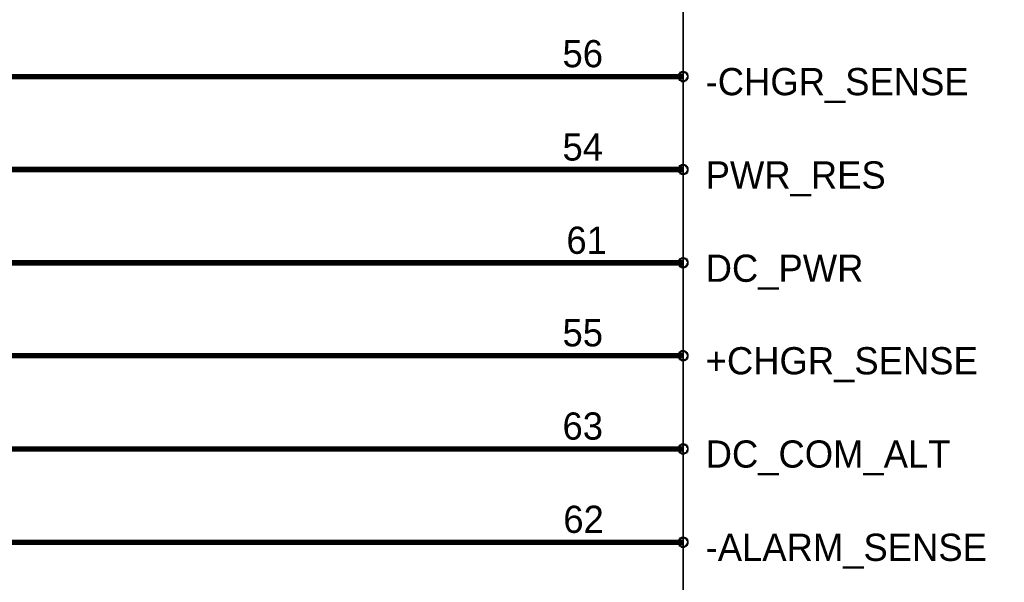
# Model space of a CAD drawing. Extents: x 0 to 22, y 0 to 17.
# Tile 48 of 58: x 17.2 to 19.3, y 8.5 to 9.7. Entities that reach past the tile are written whole.
import ezdxf

# ---------------------------------------------------------------- set-up
doc = ezdxf.new("R2010")
doc.units = 0
doc.layers.add('SHEET', color=255, linetype='CONTINUOUS')

msp = doc.modelspace()

# ---------------------------------------------------------------- linework, layer by layer
at = {"layer": 'SHEET'}
for points, const_width in [([(18.5996, 9.5993), (17.0997, 9.5993), (17.0997, 12.2997), (15.0999, 12.2997)], 0.0118), ([(15.2, 12.1995), (15.4997, 11.8998), (15.9003, 11.8998), (15.9003, 9.1995), (18.5996, 9.1995)], 0.0118), ([(18.5996, 8.5993), (13.9004, 8.5993), (13.9004, 11.1694)], 0.0118), ([(14.3003, 11.1694), (14.3003, 8.7997), (18.5996, 8.7997)], 0.0118), ([(14.4997, 11.1694), (14.4997, 9), (18.5996, 9)], 0.0118), ([(18.5996, 9.3998), (16.4003, 9.3998), (16.4003, 9.5993)], 0.0118), ([(18.5896, 9.5993), (18.5896, 9.6002), (18.5896, 9.6002), (18.5896, 9.601), (18.5896, 9.6018), (18.5896, 9.6018), (18.5904, 9.6027), (18.5904, 9.6027), (18.5904, 9.6035), (18.5904, 9.6035), (18.5912, 9.6043), (18.5912, 9.6043), (18.5912, 9.6052), (18.5921, 9.6052), (18.5921, 9.606), (18.5921, 9.606), (18.5929, 9.6068), (18.5929, 9.6068), (18.5937, 9.6068), (18.5937, 9.6077), (18.5946, 9.6077), (18.5946, 9.6077), (18.5954, 9.6085), (18.5954, 9.6085), (18.5963, 9.6085), (18.5963, 9.6085), (18.5971, 9.6085), (18.5971, 9.6093), (18.5979, 9.6093), (18.5979, 9.6093), (18.5988, 9.6093), (18.5988, 9.6093), (18.5996, 9.6093)], 0.0039), ([(18.5896, 9.5993), (18.5896, 9.6002), (18.5896, 9.6002), (18.5896, 9.601), (18.5896, 9.6018), (18.5896, 9.6018), (18.5904, 9.6027), (18.5904, 9.6027), (18.5904, 9.6035), (18.5904, 9.6035), (18.5912, 9.6043), (18.5912, 9.6043), (18.5912, 9.6052), (18.5921, 9.6052), (18.5921, 9.606), (18.5921, 9.606), (18.5929, 9.6068), (18.5929, 9.6068), (18.5937, 9.6068), (18.5937, 9.6077), (18.5946, 9.6077), (18.5946, 9.6077), (18.5954, 9.6085), (18.5954, 9.6085), (18.5963, 9.6085), (18.5963, 9.6085), (18.5971, 9.6085), (18.5971, 9.6093), (18.5979, 9.6093), (18.5979, 9.6093), (18.5988, 9.6093), (18.5988, 9.6093), (18.5996, 9.6093)], 0.0039), ([(18.5996, 9.5893), (18.5988, 9.5893), (18.5988, 9.5893), (18.5979, 9.5893), (18.5979, 9.5893), (18.5971, 9.5893), (18.5971, 9.5902), (18.5963, 9.5902), (18.5963, 9.5902), (18.5954, 9.5902), (18.5954, 9.591), (18.5946, 9.591), (18.5946, 9.591), (18.5937, 9.5918), (18.5937, 9.5918), (18.5929, 9.5918), (18.5929, 9.5927), (18.5921, 9.5927), (18.5921, 9.5935), (18.5921, 9.5935), (18.5912, 9.5943), (18.5912, 9.5943), (18.5912, 9.5952), (18.5904, 9.5952), (18.5904, 9.596), (18.5904, 9.596), (18.5904, 9.5968), (18.5896, 9.5968), (18.5896, 9.5977), (18.5896, 9.5977), (18.5896, 9.5985), (18.5896, 9.5985), (18.5896, 9.5993)], 0.0039), ([(18.5896, 9.5993), (18.5896, 9.5993)], 0.0039), ([(18.5996, 9.5893), (18.5988, 9.5893), (18.5988, 9.5893), (18.5979, 9.5893), (18.5979, 9.5893), (18.5971, 9.5893), (18.5971, 9.5902), (18.5963, 9.5902), (18.5963, 9.5902), (18.5954, 9.5902), (18.5954, 9.591), (18.5946, 9.591), (18.5946, 9.591), (18.5937, 9.5918), (18.5937, 9.5918), (18.5929, 9.5918), (18.5929, 9.5927), (18.5921, 9.5927), (18.5921, 9.5935), (18.5921, 9.5935), (18.5912, 9.5943), (18.5912, 9.5943), (18.5912, 9.5952), (18.5904, 9.5952), (18.5904, 9.596), (18.5904, 9.596), (18.5904, 9.5968), (18.5896, 9.5968), (18.5896, 9.5977), (18.5896, 9.5977), (18.5896, 9.5985), (18.5896, 9.5985), (18.5896, 9.5993)], 0.0039), ([(18.5896, 9.5993), (18.5896, 9.5993)], 0.0039), ([(18.5996, 9.6093), (18.5996, 9.6093)], 0.0039), ([(18.5996, 9.6093), (18.6004, 9.6093), (18.6004, 9.6093), (18.6013, 9.6093), (18.6021, 9.6093), (18.6021, 9.6093), (18.6029, 9.6085), (18.6029, 9.6085), (18.6038, 9.6085), (18.6038, 9.6085), (18.6046, 9.6085), (18.6046, 9.6077), (18.6054, 9.6077), (18.6054, 9.6077), (18.6063, 9.6068), (18.6063, 9.6068), (18.6071, 9.6068), (18.6071, 9.606), (18.6071, 9.606), (18.6079, 9.6052), (18.6079, 9.6052), (18.6079, 9.6043), (18.6088, 9.6043), (18.6088, 9.6035), (18.6088, 9.6035), (18.6088, 9.6027), (18.6088, 9.6027), (18.6096, 9.6018), (18.6096, 9.6018), (18.6096, 9.601), (18.6096, 9.6002), (18.6096, 9.6002), (18.6096, 9.5993)], 0.0039), ([(18.5996, 9.6093), (18.5996, 9.6093)], 0.0039), ([(18.5996, 9.6093), (18.6004, 9.6093), (18.6004, 9.6093), (18.6013, 9.6093), (18.6021, 9.6093), (18.6021, 9.6093), (18.6029, 9.6085), (18.6029, 9.6085), (18.6038, 9.6085), (18.6038, 9.6085), (18.6046, 9.6085), (18.6046, 9.6077), (18.6054, 9.6077), (18.6054, 9.6077), (18.6063, 9.6068), (18.6063, 9.6068), (18.6071, 9.6068), (18.6071, 9.606), (18.6071, 9.606), (18.6079, 9.6052), (18.6079, 9.6052), (18.6079, 9.6043), (18.6088, 9.6043), (18.6088, 9.6035), (18.6088, 9.6035), (18.6088, 9.6027), (18.6088, 9.6027), (18.6096, 9.6018), (18.6096, 9.6018), (18.6096, 9.601), (18.6096, 9.6002), (18.6096, 9.6002), (18.6096, 9.5993)], 0.0039), ([(18.6096, 9.5993), (18.6096, 9.5985), (18.6096, 9.5985), (18.6096, 9.5977), (18.6096, 9.5977), (18.6096, 9.5968), (18.6088, 9.5968), (18.6088, 9.596), (18.6088, 9.596), (18.6088, 9.5952), (18.6088, 9.5952), (18.6079, 9.5943), (18.6079, 9.5943), (18.6079, 9.5935), (18.6071, 9.5935), (18.6071, 9.5927), (18.6071, 9.5927), (18.6063, 9.5918), (18.6063, 9.5918), (18.6054, 9.5918), (18.6054, 9.591), (18.6046, 9.591), (18.6046, 9.591), (18.6038, 9.5902), (18.6038, 9.5902), (18.6029, 9.5902), (18.6029, 9.5902), (18.6021, 9.5893), (18.6021, 9.5893), (18.6013, 9.5893), (18.6004, 9.5893), (18.6004, 9.5893), (18.5996, 9.5893)], 0.0039), ([(18.6096, 9.5993), (18.6096, 9.5985), (18.6096, 9.5985), (18.6096, 9.5977), (18.6096, 9.5977), (18.6096, 9.5968), (18.6088, 9.5968), (18.6088, 9.596), (18.6088, 9.596), (18.6088, 9.5952), (18.6088, 9.5952), (18.6079, 9.5943), (18.6079, 9.5943), (18.6079, 9.5935), (18.6071, 9.5935), (18.6071, 9.5927), (18.6071, 9.5927), (18.6063, 9.5918), (18.6063, 9.5918), (18.6054, 9.5918), (18.6054, 9.591), (18.6046, 9.591), (18.6046, 9.591), (18.6038, 9.5902), (18.6038, 9.5902), (18.6029, 9.5902), (18.6029, 9.5902), (18.6021, 9.5893), (18.6021, 9.5893), (18.6013, 9.5893), (18.6004, 9.5893), (18.6004, 9.5893), (18.5996, 9.5893)], 0.0039), ([(18.6096, 9.5993), (18.6096, 9.5993), (18.6096, 9.5993), (18.6096, 9.5993), (18.6096, 9.5993), (18.6096, 9.5993), (18.6096, 9.5993), (18.6096, 9.5993), (18.6096, 9.5993), (18.6096, 9.5993), (18.6096, 9.5993), (18.6096, 9.5993), (18.6096, 9.5993), (18.6096, 9.5993), (18.6096, 9.5993), (18.6096, 9.5993), (18.6096, 9.5993), (18.6096, 9.5993), (18.6096, 9.5993), (18.6096, 9.5993), (18.6096, 9.5993), (18.6096, 9.5993), (18.6096, 9.5993), (18.6096, 9.5993), (18.6096, 9.5993), (18.6096, 9.5993), (18.6096, 9.5993), (18.6096, 9.5993), (18.6096, 9.5993), (18.6096, 9.5993), (18.6096, 9.5993), (18.6096, 9.5993), (18.6096, 9.5993)], 0.0039), ([(18.6096, 9.5993), (18.6096, 9.5993)], 0.0039), ([(18.6096, 9.5993), (18.6096, 9.5993), (18.6096, 9.5993), (18.6096, 9.5993), (18.6096, 9.5993), (18.6096, 9.5993), (18.6096, 9.5993), (18.6096, 9.5993), (18.6096, 9.5993), (18.6096, 9.5993), (18.6096, 9.5993), (18.6096, 9.5993), (18.6096, 9.5993), (18.6096, 9.5993), (18.6096, 9.5993), (18.6096, 9.5993), (18.6096, 9.5993), (18.6096, 9.5993), (18.6096, 9.5993), (18.6096, 9.5993), (18.6096, 9.5993), (18.6096, 9.5993), (18.6096, 9.5993), (18.6096, 9.5993), (18.6096, 9.5993), (18.6096, 9.5993), (18.6096, 9.5993), (18.6096, 9.5993), (18.6096, 9.5993), (18.6096, 9.5993), (18.6096, 9.5993), (18.6096, 9.5993), (18.6096, 9.5993)], 0.0039), ([(18.6096, 9.5993), (18.6096, 9.5993)], 0.0039), ([(18.5896, 9.3998), (18.5896, 9.4007), (18.5896, 9.4007), (18.5896, 9.4015), (18.5896, 9.4015), (18.5896, 9.4023), (18.5904, 9.4023), (18.5904, 9.4032), (18.5904, 9.4032), (18.5904, 9.404), (18.5912, 9.404), (18.5912, 9.4048), (18.5912, 9.4048), (18.5921, 9.4057), (18.5921, 9.4057), (18.5921, 9.4065), (18.5929, 9.4065), (18.5929, 9.4073), (18.5937, 9.4073), (18.5937, 9.4073), (18.5946, 9.4082), (18.5946, 9.4082), (18.5954, 9.4082), (18.5954, 9.409), (18.5963, 9.409), (18.5963, 9.409), (18.5971, 9.409), (18.5971, 9.4098), (18.5979, 9.4098), (18.5979, 9.4098), (18.5988, 9.4098), (18.5988, 9.4098), (18.5996, 9.4098)], 0.0039), ([(18.5896, 9.3998), (18.5896, 9.4007), (18.5896, 9.4007), (18.5896, 9.4015), (18.5896, 9.4015), (18.5896, 9.4023), (18.5904, 9.4023), (18.5904, 9.4032), (18.5904, 9.4032), (18.5904, 9.404), (18.5912, 9.404), (18.5912, 9.4048), (18.5912, 9.4048), (18.5921, 9.4057), (18.5921, 9.4057), (18.5921, 9.4065), (18.5929, 9.4065), (18.5929, 9.4073), (18.5937, 9.4073), (18.5937, 9.4073), (18.5946, 9.4082), (18.5946, 9.4082), (18.5954, 9.4082), (18.5954, 9.409), (18.5963, 9.409), (18.5963, 9.409), (18.5971, 9.409), (18.5971, 9.4098), (18.5979, 9.4098), (18.5979, 9.4098), (18.5988, 9.4098), (18.5988, 9.4098), (18.5996, 9.4098)], 0.0039), ([(18.5996, 9.4098), (18.5996, 9.4098)], 0.0039), ([(18.5996, 9.4098), (18.6004, 9.4098), (18.6004, 9.4098), (18.6013, 9.4098), (18.6021, 9.4098), (18.6021, 9.4098), (18.6029, 9.409), (18.6029, 9.409), (18.6038, 9.409), (18.6038, 9.409), (18.6046, 9.4082), (18.6046, 9.4082), (18.6054, 9.4082), (18.6054, 9.4073), (18.6063, 9.4073), (18.6063, 9.4073), (18.6071, 9.4065), (18.6071, 9.4065), (18.6071, 9.4057), (18.6079, 9.4057), (18.6079, 9.4048), (18.6079, 9.4048), (18.6088, 9.404), (18.6088, 9.404), (18.6088, 9.4032), (18.6088, 9.4032), (18.6088, 9.4023), (18.6096, 9.4023), (18.6096, 9.4015), (18.6096, 9.4015), (18.6096, 9.4007), (18.6096, 9.4007), (18.6096, 9.3998)], 0.0039), ([(18.5996, 9.4098), (18.5996, 9.4098)], 0.0039), ([(18.5996, 9.4098), (18.6004, 9.4098), (18.6004, 9.4098), (18.6013, 9.4098), (18.6021, 9.4098), (18.6021, 9.4098), (18.6029, 9.409), (18.6029, 9.409), (18.6038, 9.409), (18.6038, 9.409), (18.6046, 9.4082), (18.6046, 9.4082), (18.6054, 9.4082), (18.6054, 9.4073), (18.6063, 9.4073), (18.6063, 9.4073), (18.6071, 9.4065), (18.6071, 9.4065), (18.6071, 9.4057), (18.6079, 9.4057), (18.6079, 9.4048), (18.6079, 9.4048), (18.6088, 9.404), (18.6088, 9.404), (18.6088, 9.4032), (18.6088, 9.4032), (18.6088, 9.4023), (18.6096, 9.4023), (18.6096, 9.4015), (18.6096, 9.4015), (18.6096, 9.4007), (18.6096, 9.4007), (18.6096, 9.3998)], 0.0039), ([(18.5996, 9.3898), (18.5988, 9.3898), (18.5988, 9.3898), (18.5979, 9.3898), (18.5979, 9.3898), (18.5971, 9.3898), (18.5971, 9.3907), (18.5963, 9.3907), (18.5963, 9.3907), (18.5954, 9.3907), (18.5954, 9.3907), (18.5946, 9.3915), (18.5946, 9.3915), (18.5937, 9.3915), (18.5937, 9.3923), (18.5929, 9.3923), (18.5929, 9.3923), (18.5921, 9.3932), (18.5921, 9.3932), (18.5921, 9.394), (18.5912, 9.394), (18.5912, 9.3948), (18.5912, 9.3948), (18.5904, 9.3957), (18.5904, 9.3957), (18.5904, 9.3965), (18.5904, 9.3965), (18.5896, 9.3973), (18.5896, 9.3973), (18.5896, 9.3982), (18.5896, 9.399), (18.5896, 9.399), (18.5896, 9.3998)], 0.0039), ([(18.5896, 9.3998), (18.5896, 9.3998)], 0.0039), ([(18.5996, 9.3898), (18.5988, 9.3898), (18.5988, 9.3898), (18.5979, 9.3898), (18.5979, 9.3898), (18.5971, 9.3898), (18.5971, 9.3907), (18.5963, 9.3907), (18.5963, 9.3907), (18.5954, 9.3907), (18.5954, 9.3907), (18.5946, 9.3915), (18.5946, 9.3915), (18.5937, 9.3915), (18.5937, 9.3923), (18.5929, 9.3923), (18.5929, 9.3923), (18.5921, 9.3932), (18.5921, 9.3932), (18.5921, 9.394), (18.5912, 9.394), (18.5912, 9.3948), (18.5912, 9.3948), (18.5904, 9.3957), (18.5904, 9.3957), (18.5904, 9.3965), (18.5904, 9.3965), (18.5896, 9.3973), (18.5896, 9.3973), (18.5896, 9.3982), (18.5896, 9.399), (18.5896, 9.399), (18.5896, 9.3998)], 0.0039), ([(18.5896, 9.3998), (18.5896, 9.3998)], 0.0039), ([(18.6096, 9.3998), (18.6096, 9.399), (18.6096, 9.399), (18.6096, 9.3982), (18.6096, 9.3973), (18.6096, 9.3973), (18.6088, 9.3965), (18.6088, 9.3965), (18.6088, 9.3957), (18.6088, 9.3957), (18.6088, 9.3948), (18.6079, 9.3948), (18.6079, 9.394), (18.6079, 9.394), (18.6071, 9.3932), (18.6071, 9.3932), (18.6071, 9.3923), (18.6063, 9.3923), (18.6063, 9.3923), (18.6054, 9.3915), (18.6054, 9.3915), (18.6046, 9.3915), (18.6046, 9.3907), (18.6038, 9.3907), (18.6038, 9.3907), (18.6029, 9.3907), (18.6029, 9.3907), (18.6021, 9.3898), (18.6021, 9.3898), (18.6013, 9.3898), (18.6004, 9.3898), (18.6004, 9.3898), (18.5996, 9.3898)], 0.0039), ([(18.6096, 9.3998), (18.6096, 9.399), (18.6096, 9.399), (18.6096, 9.3982), (18.6096, 9.3973), (18.6096, 9.3973), (18.6088, 9.3965), (18.6088, 9.3965), (18.6088, 9.3957), (18.6088, 9.3957), (18.6088, 9.3948), (18.6079, 9.3948), (18.6079, 9.394), (18.6079, 9.394), (18.6071, 9.3932), (18.6071, 9.3932), (18.6071, 9.3923), (18.6063, 9.3923), (18.6063, 9.3923), (18.6054, 9.3915), (18.6054, 9.3915), (18.6046, 9.3915), (18.6046, 9.3907), (18.6038, 9.3907), (18.6038, 9.3907), (18.6029, 9.3907), (18.6029, 9.3907), (18.6021, 9.3898), (18.6021, 9.3898), (18.6013, 9.3898), (18.6004, 9.3898), (18.6004, 9.3898), (18.5996, 9.3898)], 0.0039), ([(18.6096, 9.3998), (18.6096, 9.3998), (18.6096, 9.3998), (18.6096, 9.3998), (18.6096, 9.3998), (18.6096, 9.3998), (18.6096, 9.3998), (18.6096, 9.3998), (18.6096, 9.3998), (18.6096, 9.3998), (18.6096, 9.3998), (18.6096, 9.3998), (18.6096, 9.3998), (18.6096, 9.3998), (18.6096, 9.3998), (18.6096, 9.3998), (18.6096, 9.3998), (18.6096, 9.3998), (18.6096, 9.3998), (18.6096, 9.3998), (18.6096, 9.3998), (18.6096, 9.3998), (18.6096, 9.3998), (18.6096, 9.3998), (18.6096, 9.3998), (18.6096, 9.3998), (18.6096, 9.3998), (18.6096, 9.3998), (18.6096, 9.3998), (18.6096, 9.3998), (18.6096, 9.3998), (18.6096, 9.3998), (18.6096, 9.3998)], 0.0039), ([(18.6096, 9.3998), (18.6096, 9.3998)], 0.0039), ([(18.6096, 9.3998), (18.6096, 9.3998), (18.6096, 9.3998), (18.6096, 9.3998), (18.6096, 9.3998), (18.6096, 9.3998), (18.6096, 9.3998), (18.6096, 9.3998), (18.6096, 9.3998), (18.6096, 9.3998), (18.6096, 9.3998), (18.6096, 9.3998), (18.6096, 9.3998), (18.6096, 9.3998), (18.6096, 9.3998), (18.6096, 9.3998), (18.6096, 9.3998), (18.6096, 9.3998), (18.6096, 9.3998), (18.6096, 9.3998), (18.6096, 9.3998), (18.6096, 9.3998), (18.6096, 9.3998), (18.6096, 9.3998), (18.6096, 9.3998), (18.6096, 9.3998), (18.6096, 9.3998), (18.6096, 9.3998), (18.6096, 9.3998), (18.6096, 9.3998), (18.6096, 9.3998), (18.6096, 9.3998), (18.6096, 9.3998)], 0.0039), ([(18.6096, 9.3998), (18.6096, 9.3998)], 0.0039), ([(18.5896, 9.1995), (18.5896, 9.2003), (18.5896, 9.2003), (18.5896, 9.2012), (18.5896, 9.202), (18.5896, 9.202), (18.5904, 9.2028), (18.5904, 9.2028), (18.5904, 9.2037), (18.5904, 9.2037), (18.5912, 9.2045), (18.5912, 9.2045), (18.5912, 9.2053), (18.5921, 9.2053), (18.5921, 9.2062), (18.5921, 9.2062), (18.5929, 9.207), (18.5929, 9.207), (18.5937, 9.207), (18.5937, 9.2078), (18.5946, 9.2078), (18.5946, 9.2078), (18.5954, 9.2087), (18.5954, 9.2087), (18.5963, 9.2087), (18.5963, 9.2087), (18.5971, 9.2087), (18.5971, 9.2095), (18.5979, 9.2095), (18.5979, 9.2095), (18.5988, 9.2095), (18.5988, 9.2095), (18.5996, 9.2095)], 0.0039), ([(18.5896, 9.1995), (18.5896, 9.2003), (18.5896, 9.2003), (18.5896, 9.2012), (18.5896, 9.202), (18.5896, 9.202), (18.5904, 9.2028), (18.5904, 9.2028), (18.5904, 9.2037), (18.5904, 9.2037), (18.5912, 9.2045), (18.5912, 9.2045), (18.5912, 9.2053), (18.5921, 9.2053), (18.5921, 9.2062), (18.5921, 9.2062), (18.5929, 9.207), (18.5929, 9.207), (18.5937, 9.207), (18.5937, 9.2078), (18.5946, 9.2078), (18.5946, 9.2078), (18.5954, 9.2087), (18.5954, 9.2087), (18.5963, 9.2087), (18.5963, 9.2087), (18.5971, 9.2087), (18.5971, 9.2095), (18.5979, 9.2095), (18.5979, 9.2095), (18.5988, 9.2095), (18.5988, 9.2095), (18.5996, 9.2095)], 0.0039), ([(18.5996, 9.1895), (18.5988, 9.1895), (18.5988, 9.1895), (18.5979, 9.1895), (18.5979, 9.1895), (18.5971, 9.1895), (18.5971, 9.1903), (18.5963, 9.1903), (18.5963, 9.1903), (18.5954, 9.1903), (18.5954, 9.1912), (18.5946, 9.1912), (18.5946, 9.1912), (18.5937, 9.192), (18.5937, 9.192), (18.5929, 9.192), (18.5929, 9.1928), (18.5921, 9.1928), (18.5921, 9.1937), (18.5921, 9.1937), (18.5912, 9.1945), (18.5912, 9.1945), (18.5912, 9.1953), (18.5904, 9.1953), (18.5904, 9.1962), (18.5904, 9.1962), (18.5904, 9.197), (18.5896, 9.197), (18.5896, 9.1978), (18.5896, 9.1978), (18.5896, 9.1987), (18.5896, 9.1987), (18.5896, 9.1995)], 0.0039), ([(18.5896, 9.1995), (18.5896, 9.1995)], 0.0039), ([(18.5996, 9.1895), (18.5988, 9.1895), (18.5988, 9.1895), (18.5979, 9.1895), (18.5979, 9.1895), (18.5971, 9.1895), (18.5971, 9.1903), (18.5963, 9.1903), (18.5963, 9.1903), (18.5954, 9.1903), (18.5954, 9.1912), (18.5946, 9.1912), (18.5946, 9.1912), (18.5937, 9.192), (18.5937, 9.192), (18.5929, 9.192), (18.5929, 9.1928), (18.5921, 9.1928), (18.5921, 9.1937), (18.5921, 9.1937), (18.5912, 9.1945), (18.5912, 9.1945), (18.5912, 9.1953), (18.5904, 9.1953), (18.5904, 9.1962), (18.5904, 9.1962), (18.5904, 9.197), (18.5896, 9.197), (18.5896, 9.1978), (18.5896, 9.1978), (18.5896, 9.1987), (18.5896, 9.1987), (18.5896, 9.1995)], 0.0039), ([(18.5896, 9.1995), (18.5896, 9.1995)], 0.0039), ([(18.5996, 9.2095), (18.5996, 9.2095)], 0.0039), ([(18.5996, 9.2095), (18.6004, 9.2095), (18.6004, 9.2095), (18.6013, 9.2095), (18.6021, 9.2095), (18.6021, 9.2095), (18.6029, 9.2087), (18.6029, 9.2087), (18.6038, 9.2087), (18.6038, 9.2087), (18.6046, 9.2087), (18.6046, 9.2078), (18.6054, 9.2078), (18.6054, 9.2078), (18.6063, 9.207), (18.6063, 9.207), (18.6071, 9.207), (18.6071, 9.2062), (18.6071, 9.2062), (18.6079, 9.2053), (18.6079, 9.2053), (18.6079, 9.2045), (18.6088, 9.2045), (18.6088, 9.2037), (18.6088, 9.2037), (18.6088, 9.2028), (18.6088, 9.2028), (18.6096, 9.202), (18.6096, 9.202), (18.6096, 9.2012), (18.6096, 9.2003), (18.6096, 9.2003), (18.6096, 9.1995)], 0.0039), ([(18.5996, 9.2095), (18.5996, 9.2095)], 0.0039), ([(18.5996, 9.2095), (18.6004, 9.2095), (18.6004, 9.2095), (18.6013, 9.2095), (18.6021, 9.2095), (18.6021, 9.2095), (18.6029, 9.2087), (18.6029, 9.2087), (18.6038, 9.2087), (18.6038, 9.2087), (18.6046, 9.2087), (18.6046, 9.2078), (18.6054, 9.2078), (18.6054, 9.2078), (18.6063, 9.207), (18.6063, 9.207), (18.6071, 9.207), (18.6071, 9.2062), (18.6071, 9.2062), (18.6079, 9.2053), (18.6079, 9.2053), (18.6079, 9.2045), (18.6088, 9.2045), (18.6088, 9.2037), (18.6088, 9.2037), (18.6088, 9.2028), (18.6088, 9.2028), (18.6096, 9.202), (18.6096, 9.202), (18.6096, 9.2012), (18.6096, 9.2003), (18.6096, 9.2003), (18.6096, 9.1995)], 0.0039), ([(18.6096, 9.1995), (18.6096, 9.1987), (18.6096, 9.1987), (18.6096, 9.1978), (18.6096, 9.1978), (18.6096, 9.197), (18.6088, 9.197), (18.6088, 9.1962), (18.6088, 9.1962), (18.6088, 9.1953), (18.6088, 9.1953), (18.6079, 9.1945), (18.6079, 9.1945), (18.6079, 9.1937), (18.6071, 9.1937), (18.6071, 9.1928), (18.6071, 9.1928), (18.6063, 9.192), (18.6063, 9.192), (18.6054, 9.192), (18.6054, 9.1912), (18.6046, 9.1912), (18.6046, 9.1912), (18.6038, 9.1903), (18.6038, 9.1903), (18.6029, 9.1903), (18.6029, 9.1903), (18.6021, 9.1895), (18.6021, 9.1895), (18.6013, 9.1895), (18.6004, 9.1895), (18.6004, 9.1895), (18.5996, 9.1895)], 0.0039), ([(18.6096, 9.1995), (18.6096, 9.1987), (18.6096, 9.1987), (18.6096, 9.1978), (18.6096, 9.1978), (18.6096, 9.197), (18.6088, 9.197), (18.6088, 9.1962), (18.6088, 9.1962), (18.6088, 9.1953), (18.6088, 9.1953), (18.6079, 9.1945), (18.6079, 9.1945), (18.6079, 9.1937), (18.6071, 9.1937), (18.6071, 9.1928), (18.6071, 9.1928), (18.6063, 9.192), (18.6063, 9.192), (18.6054, 9.192), (18.6054, 9.1912), (18.6046, 9.1912), (18.6046, 9.1912), (18.6038, 9.1903), (18.6038, 9.1903), (18.6029, 9.1903), (18.6029, 9.1903), (18.6021, 9.1895), (18.6021, 9.1895), (18.6013, 9.1895), (18.6004, 9.1895), (18.6004, 9.1895), (18.5996, 9.1895)], 0.0039), ([(18.6096, 9.1995), (18.6096, 9.1995), (18.6096, 9.1995), (18.6096, 9.1995), (18.6096, 9.1995), (18.6096, 9.1995), (18.6096, 9.1995), (18.6096, 9.1995), (18.6096, 9.1995), (18.6096, 9.1995), (18.6096, 9.1995), (18.6096, 9.1995), (18.6096, 9.1995), (18.6096, 9.1995), (18.6096, 9.1995), (18.6096, 9.1995), (18.6096, 9.1995), (18.6096, 9.1995), (18.6096, 9.1995), (18.6096, 9.1995), (18.6096, 9.1995), (18.6096, 9.1995), (18.6096, 9.1995), (18.6096, 9.1995), (18.6096, 9.1995), (18.6096, 9.1995), (18.6096, 9.1995), (18.6096, 9.1995), (18.6096, 9.1995), (18.6096, 9.1995), (18.6096, 9.1995), (18.6096, 9.1995), (18.6096, 9.1995)], 0.0039), ([(18.6096, 9.1995), (18.6096, 9.1995)], 0.0039), ([(18.6096, 9.1995), (18.6096, 9.1995), (18.6096, 9.1995), (18.6096, 9.1995), (18.6096, 9.1995), (18.6096, 9.1995), (18.6096, 9.1995), (18.6096, 9.1995), (18.6096, 9.1995), (18.6096, 9.1995), (18.6096, 9.1995), (18.6096, 9.1995), (18.6096, 9.1995), (18.6096, 9.1995), (18.6096, 9.1995), (18.6096, 9.1995), (18.6096, 9.1995), (18.6096, 9.1995), (18.6096, 9.1995), (18.6096, 9.1995), (18.6096, 9.1995), (18.6096, 9.1995), (18.6096, 9.1995), (18.6096, 9.1995), (18.6096, 9.1995), (18.6096, 9.1995), (18.6096, 9.1995), (18.6096, 9.1995), (18.6096, 9.1995), (18.6096, 9.1995), (18.6096, 9.1995), (18.6096, 9.1995), (18.6096, 9.1995)], 0.0039), ([(18.6096, 9.1995), (18.6096, 9.1995)], 0.0039), ([(18.5896, 9), (18.5896, 9.0008), (18.5896, 9.0008), (18.5896, 9.0017), (18.5896, 9.0017), (18.5896, 9.0025), (18.5904, 9.0025), (18.5904, 9.0033), (18.5904, 9.0033), (18.5904, 9.0042), (18.5912, 9.0042), (18.5912, 9.005), (18.5912, 9.005), (18.5921, 9.0058), (18.5921, 9.0058), (18.5921, 9.0067), (18.5929, 9.0067), (18.5929, 9.0075), (18.5937, 9.0075), (18.5937, 9.0075), (18.5946, 9.0083), (18.5946, 9.0083), (18.5954, 9.0083), (18.5954, 9.0092), (18.5963, 9.0092), (18.5963, 9.0092), (18.5971, 9.0092), (18.5971, 9.01), (18.5979, 9.01), (18.5979, 9.01), (18.5988, 9.01), (18.5988, 9.01), (18.5996, 9.01)], 0.0039), ([(18.5896, 9), (18.5896, 9.0008), (18.5896, 9.0008), (18.5896, 9.0017), (18.5896, 9.0017), (18.5896, 9.0025), (18.5904, 9.0025), (18.5904, 9.0033), (18.5904, 9.0033), (18.5904, 9.0042), (18.5912, 9.0042), (18.5912, 9.005), (18.5912, 9.005), (18.5921, 9.0058), (18.5921, 9.0058), (18.5921, 9.0067), (18.5929, 9.0067), (18.5929, 9.0075), (18.5937, 9.0075), (18.5937, 9.0075), (18.5946, 9.0083), (18.5946, 9.0083), (18.5954, 9.0083), (18.5954, 9.0092), (18.5963, 9.0092), (18.5963, 9.0092), (18.5971, 9.0092), (18.5971, 9.01), (18.5979, 9.01), (18.5979, 9.01), (18.5988, 9.01), (18.5988, 9.01), (18.5996, 9.01)], 0.0039), ([(18.5996, 8.99), (18.5988, 8.99), (18.5988, 8.99), (18.5979, 8.99), (18.5979, 8.99), (18.5971, 8.99), (18.5971, 8.9908), (18.5963, 8.9908), (18.5963, 8.9908), (18.5954, 8.9908), (18.5954, 8.9908), (18.5946, 8.9917), (18.5946, 8.9917), (18.5937, 8.9917), (18.5937, 8.9925), (18.5929, 8.9925), (18.5929, 8.9925), (18.5921, 8.9933), (18.5921, 8.9933), (18.5921, 8.9942), (18.5912, 8.9942), (18.5912, 8.995), (18.5912, 8.995), (18.5904, 8.9958), (18.5904, 8.9958), (18.5904, 8.9967), (18.5904, 8.9967), (18.5896, 8.9975), (18.5896, 8.9975), (18.5896, 8.9983), (18.5896, 8.9992), (18.5896, 8.9992), (18.5896, 9)], 0.0039), ([(18.5896, 9), (18.5896, 9)], 0.0039), ([(18.5996, 8.99), (18.5988, 8.99), (18.5988, 8.99), (18.5979, 8.99), (18.5979, 8.99), (18.5971, 8.99), (18.5971, 8.9908), (18.5963, 8.9908), (18.5963, 8.9908), (18.5954, 8.9908), (18.5954, 8.9908), (18.5946, 8.9917), (18.5946, 8.9917), (18.5937, 8.9917), (18.5937, 8.9925), (18.5929, 8.9925), (18.5929, 8.9925), (18.5921, 8.9933), (18.5921, 8.9933), (18.5921, 8.9942), (18.5912, 8.9942), (18.5912, 8.995), (18.5912, 8.995), (18.5904, 8.9958), (18.5904, 8.9958), (18.5904, 8.9967), (18.5904, 8.9967), (18.5896, 8.9975), (18.5896, 8.9975), (18.5896, 8.9983), (18.5896, 8.9992), (18.5896, 8.9992), (18.5896, 9)], 0.0039), ([(18.5896, 9), (18.5896, 9)], 0.0039), ([(18.5996, 9.01), (18.5996, 9.01)], 0.0039), ([(18.5996, 9.01), (18.6004, 9.01), (18.6004, 9.01), (18.6013, 9.01), (18.6021, 9.01), (18.6021, 9.01), (18.6029, 9.0092), (18.6029, 9.0092), (18.6038, 9.0092), (18.6038, 9.0092), (18.6046, 9.0083), (18.6046, 9.0083), (18.6054, 9.0083), (18.6054, 9.0075), (18.6063, 9.0075), (18.6063, 9.0075), (18.6071, 9.0067), (18.6071, 9.0067), (18.6071, 9.0058), (18.6079, 9.0058), (18.6079, 9.005), (18.6079, 9.005), (18.6088, 9.0042), (18.6088, 9.0042), (18.6088, 9.0033), (18.6088, 9.0033), (18.6088, 9.0025), (18.6096, 9.0025), (18.6096, 9.0017), (18.6096, 9.0017), (18.6096, 9.0008), (18.6096, 9.0008), (18.6096, 9)], 0.0039), ([(18.5996, 9.01), (18.5996, 9.01)], 0.0039), ([(18.5996, 9.01), (18.6004, 9.01), (18.6004, 9.01), (18.6013, 9.01), (18.6021, 9.01), (18.6021, 9.01), (18.6029, 9.0092), (18.6029, 9.0092), (18.6038, 9.0092), (18.6038, 9.0092), (18.6046, 9.0083), (18.6046, 9.0083), (18.6054, 9.0083), (18.6054, 9.0075), (18.6063, 9.0075), (18.6063, 9.0075), (18.6071, 9.0067), (18.6071, 9.0067), (18.6071, 9.0058), (18.6079, 9.0058), (18.6079, 9.005), (18.6079, 9.005), (18.6088, 9.0042), (18.6088, 9.0042), (18.6088, 9.0033), (18.6088, 9.0033), (18.6088, 9.0025), (18.6096, 9.0025), (18.6096, 9.0017), (18.6096, 9.0017), (18.6096, 9.0008), (18.6096, 9.0008), (18.6096, 9)], 0.0039), ([(18.6096, 9), (18.6096, 8.9992), (18.6096, 8.9992), (18.6096, 8.9983), (18.6096, 8.9975), (18.6096, 8.9975), (18.6088, 8.9967), (18.6088, 8.9967), (18.6088, 8.9958), (18.6088, 8.9958), (18.6088, 8.995), (18.6079, 8.995), (18.6079, 8.9942), (18.6079, 8.9942), (18.6071, 8.9933), (18.6071, 8.9933), (18.6071, 8.9925), (18.6063, 8.9925), (18.6063, 8.9925), (18.6054, 8.9917), (18.6054, 8.9917), (18.6046, 8.9917), (18.6046, 8.9908), (18.6038, 8.9908), (18.6038, 8.9908), (18.6029, 8.9908), (18.6029, 8.9908), (18.6021, 8.99), (18.6021, 8.99), (18.6013, 8.99), (18.6004, 8.99), (18.6004, 8.99), (18.5996, 8.99)], 0.0039), ([(18.6096, 9), (18.6096, 8.9992), (18.6096, 8.9992), (18.6096, 8.9983), (18.6096, 8.9975), (18.6096, 8.9975), (18.6088, 8.9967), (18.6088, 8.9967), (18.6088, 8.9958), (18.6088, 8.9958), (18.6088, 8.995), (18.6079, 8.995), (18.6079, 8.9942), (18.6079, 8.9942), (18.6071, 8.9933), (18.6071, 8.9933), (18.6071, 8.9925), (18.6063, 8.9925), (18.6063, 8.9925), (18.6054, 8.9917), (18.6054, 8.9917), (18.6046, 8.9917), (18.6046, 8.9908), (18.6038, 8.9908), (18.6038, 8.9908), (18.6029, 8.9908), (18.6029, 8.9908), (18.6021, 8.99), (18.6021, 8.99), (18.6013, 8.99), (18.6004, 8.99), (18.6004, 8.99), (18.5996, 8.99)], 0.0039), ([(18.6096, 9), (18.6096, 9), (18.6096, 9), (18.6096, 9), (18.6096, 9), (18.6096, 9), (18.6096, 9), (18.6096, 9), (18.6096, 9), (18.6096, 9), (18.6096, 9), (18.6096, 9), (18.6096, 9), (18.6096, 9), (18.6096, 9), (18.6096, 9), (18.6096, 9), (18.6096, 9), (18.6096, 9), (18.6096, 9), (18.6096, 9), (18.6096, 9), (18.6096, 9), (18.6096, 9), (18.6096, 9), (18.6096, 9), (18.6096, 9), (18.6096, 9), (18.6096, 9), (18.6096, 9), (18.6096, 9), (18.6096, 9), (18.6096, 9)], 0.0039), ([(18.6096, 9), (18.6096, 9)], 0.0039), ([(18.6096, 9), (18.6096, 9), (18.6096, 9), (18.6096, 9), (18.6096, 9), (18.6096, 9), (18.6096, 9), (18.6096, 9), (18.6096, 9), (18.6096, 9), (18.6096, 9), (18.6096, 9), (18.6096, 9), (18.6096, 9), (18.6096, 9), (18.6096, 9), (18.6096, 9), (18.6096, 9), (18.6096, 9), (18.6096, 9), (18.6096, 9), (18.6096, 9), (18.6096, 9), (18.6096, 9), (18.6096, 9), (18.6096, 9), (18.6096, 9), (18.6096, 9), (18.6096, 9), (18.6096, 9), (18.6096, 9), (18.6096, 9), (18.6096, 9)], 0.0039), ([(18.6096, 9), (18.6096, 9)], 0.0039), ([(18.5896, 8.7997), (18.5896, 8.8005), (18.5896, 8.8005), (18.5896, 8.8013), (18.5896, 8.8022), (18.5896, 8.8022), (18.5904, 8.803), (18.5904, 8.803), (18.5904, 8.8038), (18.5904, 8.8038), (18.5912, 8.8047), (18.5912, 8.8047), (18.5912, 8.8055), (18.5921, 8.8055), (18.5921, 8.8063), (18.5921, 8.8063), (18.5929, 8.8072), (18.5929, 8.8072), (18.5937, 8.8072), (18.5937, 8.808), (18.5946, 8.808), (18.5946, 8.808), (18.5954, 8.8088), (18.5954, 8.8088), (18.5963, 8.8088), (18.5963, 8.8088), (18.5971, 8.8088), (18.5971, 8.8097), (18.5979, 8.8097), (18.5979, 8.8097), (18.5988, 8.8097), (18.5988, 8.8097), (18.5996, 8.8097)], 0.0039), ([(18.5896, 8.7997), (18.5896, 8.8005), (18.5896, 8.8005), (18.5896, 8.8013), (18.5896, 8.8022), (18.5896, 8.8022), (18.5904, 8.803), (18.5904, 8.803), (18.5904, 8.8038), (18.5904, 8.8038), (18.5912, 8.8047), (18.5912, 8.8047), (18.5912, 8.8055), (18.5921, 8.8055), (18.5921, 8.8063), (18.5921, 8.8063), (18.5929, 8.8072), (18.5929, 8.8072), (18.5937, 8.8072), (18.5937, 8.808), (18.5946, 8.808), (18.5946, 8.808), (18.5954, 8.8088), (18.5954, 8.8088), (18.5963, 8.8088), (18.5963, 8.8088), (18.5971, 8.8088), (18.5971, 8.8097), (18.5979, 8.8097), (18.5979, 8.8097), (18.5988, 8.8097), (18.5988, 8.8097), (18.5996, 8.8097)], 0.0039), ([(18.5996, 8.8097), (18.5996, 8.8097)], 0.0039), ([(18.5996, 8.8097), (18.6004, 8.8097), (18.6004, 8.8097), (18.6013, 8.8097), (18.6021, 8.8097), (18.6021, 8.8097), (18.6029, 8.8088), (18.6029, 8.8088), (18.6038, 8.8088), (18.6038, 8.8088), (18.6046, 8.8088), (18.6046, 8.808), (18.6054, 8.808), (18.6054, 8.808), (18.6063, 8.8072), (18.6063, 8.8072), (18.6071, 8.8072), (18.6071, 8.8063), (18.6071, 8.8063), (18.6079, 8.8055), (18.6079, 8.8055), (18.6079, 8.8047), (18.6088, 8.8047), (18.6088, 8.8038), (18.6088, 8.8038), (18.6088, 8.803), (18.6088, 8.803), (18.6096, 8.8022), (18.6096, 8.8022), (18.6096, 8.8013), (18.6096, 8.8005), (18.6096, 8.8005), (18.6096, 8.7997)], 0.0039), ([(18.5996, 8.8097), (18.5996, 8.8097)], 0.0039), ([(18.5996, 8.8097), (18.6004, 8.8097), (18.6004, 8.8097), (18.6013, 8.8097), (18.6021, 8.8097), (18.6021, 8.8097), (18.6029, 8.8088), (18.6029, 8.8088), (18.6038, 8.8088), (18.6038, 8.8088), (18.6046, 8.8088), (18.6046, 8.808), (18.6054, 8.808), (18.6054, 8.808), (18.6063, 8.8072), (18.6063, 8.8072), (18.6071, 8.8072), (18.6071, 8.8063), (18.6071, 8.8063), (18.6079, 8.8055), (18.6079, 8.8055), (18.6079, 8.8047), (18.6088, 8.8047), (18.6088, 8.8038), (18.6088, 8.8038), (18.6088, 8.803), (18.6088, 8.803), (18.6096, 8.8022), (18.6096, 8.8022), (18.6096, 8.8013), (18.6096, 8.8005), (18.6096, 8.8005), (18.6096, 8.7997)], 0.0039), ([(18.5996, 8.7896), (18.5988, 8.7896), (18.5988, 8.7896), (18.5979, 8.7896), (18.5979, 8.7896), (18.5971, 8.7896), (18.5971, 8.7905), (18.5963, 8.7905), (18.5963, 8.7905), (18.5954, 8.7905), (18.5954, 8.7905), (18.5946, 8.7913), (18.5946, 8.7913), (18.5937, 8.7913), (18.5937, 8.7922), (18.5929, 8.7922), (18.5929, 8.7922), (18.5921, 8.793), (18.5921, 8.793), (18.5921, 8.7938), (18.5912, 8.7938), (18.5912, 8.7947), (18.5912, 8.7947), (18.5904, 8.7955), (18.5904, 8.7955), (18.5904, 8.7963), (18.5904, 8.7963), (18.5896, 8.7972), (18.5896, 8.7972), (18.5896, 8.798), (18.5896, 8.7988), (18.5896, 8.7988), (18.5896, 8.7997)], 0.0039), ([(18.5896, 8.7997), (18.5896, 8.7997)], 0.0039), ([(18.5996, 8.7896), (18.5988, 8.7896), (18.5988, 8.7896), (18.5979, 8.7896), (18.5979, 8.7896), (18.5971, 8.7896), (18.5971, 8.7905), (18.5963, 8.7905), (18.5963, 8.7905), (18.5954, 8.7905), (18.5954, 8.7905), (18.5946, 8.7913), (18.5946, 8.7913), (18.5937, 8.7913), (18.5937, 8.7922), (18.5929, 8.7922), (18.5929, 8.7922), (18.5921, 8.793), (18.5921, 8.793), (18.5921, 8.7938), (18.5912, 8.7938), (18.5912, 8.7947), (18.5912, 8.7947), (18.5904, 8.7955), (18.5904, 8.7955), (18.5904, 8.7963), (18.5904, 8.7963), (18.5896, 8.7972), (18.5896, 8.7972), (18.5896, 8.798), (18.5896, 8.7988), (18.5896, 8.7988), (18.5896, 8.7997)], 0.0039), ([(18.5896, 8.7997), (18.5896, 8.7997)], 0.0039), ([(18.6096, 8.7997), (18.6096, 8.7988), (18.6096, 8.7988), (18.6096, 8.798), (18.6096, 8.7972), (18.6096, 8.7972), (18.6088, 8.7963), (18.6088, 8.7963), (18.6088, 8.7955), (18.6088, 8.7955), (18.6088, 8.7947), (18.6079, 8.7947), (18.6079, 8.7938), (18.6079, 8.7938), (18.6071, 8.793), (18.6071, 8.793), (18.6071, 8.7922), (18.6063, 8.7922), (18.6063, 8.7922), (18.6054, 8.7913), (18.6054, 8.7913), (18.6046, 8.7913), (18.6046, 8.7905), (18.6038, 8.7905), (18.6038, 8.7905), (18.6029, 8.7905), (18.6029, 8.7905), (18.6021, 8.7896), (18.6021, 8.7896), (18.6013, 8.7896), (18.6004, 8.7896), (18.6004, 8.7896), (18.5996, 8.7896)], 0.0039), ([(18.6096, 8.7997), (18.6096, 8.7988), (18.6096, 8.7988), (18.6096, 8.798), (18.6096, 8.7972), (18.6096, 8.7972), (18.6088, 8.7963), (18.6088, 8.7963), (18.6088, 8.7955), (18.6088, 8.7955), (18.6088, 8.7947), (18.6079, 8.7947), (18.6079, 8.7938), (18.6079, 8.7938), (18.6071, 8.793), (18.6071, 8.793), (18.6071, 8.7922), (18.6063, 8.7922), (18.6063, 8.7922), (18.6054, 8.7913), (18.6054, 8.7913), (18.6046, 8.7913), (18.6046, 8.7905), (18.6038, 8.7905), (18.6038, 8.7905), (18.6029, 8.7905), (18.6029, 8.7905), (18.6021, 8.7896), (18.6021, 8.7896), (18.6013, 8.7896), (18.6004, 8.7896), (18.6004, 8.7896), (18.5996, 8.7896)], 0.0039), ([(18.6096, 8.7997), (18.6096, 8.7997), (18.6096, 8.7997), (18.6096, 8.7997), (18.6096, 8.7997), (18.6096, 8.7997), (18.6096, 8.7997), (18.6096, 8.7997), (18.6096, 8.7997), (18.6096, 8.7997), (18.6096, 8.7997), (18.6096, 8.7997), (18.6096, 8.7997), (18.6096, 8.7997), (18.6096, 8.7997), (18.6096, 8.7997), (18.6096, 8.7997), (18.6096, 8.7997), (18.6096, 8.7997), (18.6096, 8.7997), (18.6096, 8.7997), (18.6096, 8.7997), (18.6096, 8.7997), (18.6096, 8.7997), (18.6096, 8.7997), (18.6096, 8.7997), (18.6096, 8.7997), (18.6096, 8.7997), (18.6096, 8.7997), (18.6096, 8.7997), (18.6096, 8.7997), (18.6096, 8.7997), (18.6096, 8.7997)], 0.0039), ([(18.6096, 8.7997), (18.6096, 8.7997)], 0.0039), ([(18.6096, 8.7997), (18.6096, 8.7997), (18.6096, 8.7997), (18.6096, 8.7997), (18.6096, 8.7997), (18.6096, 8.7997), (18.6096, 8.7997), (18.6096, 8.7997), (18.6096, 8.7997), (18.6096, 8.7997), (18.6096, 8.7997), (18.6096, 8.7997), (18.6096, 8.7997), (18.6096, 8.7997), (18.6096, 8.7997), (18.6096, 8.7997), (18.6096, 8.7997), (18.6096, 8.7997), (18.6096, 8.7997), (18.6096, 8.7997), (18.6096, 8.7997), (18.6096, 8.7997), (18.6096, 8.7997), (18.6096, 8.7997), (18.6096, 8.7997), (18.6096, 8.7997), (18.6096, 8.7997), (18.6096, 8.7997), (18.6096, 8.7997), (18.6096, 8.7997), (18.6096, 8.7997), (18.6096, 8.7997), (18.6096, 8.7997)], 0.0039), ([(18.6096, 8.7997), (18.6096, 8.7997)], 0.0039), ([(18.5896, 8.5993), (18.5896, 8.6002), (18.5896, 8.6002), (18.5896, 8.601), (18.5896, 8.6018), (18.5896, 8.6018), (18.5904, 8.6027), (18.5904, 8.6027), (18.5904, 8.6035), (18.5904, 8.6035), (18.5912, 8.6043), (18.5912, 8.6043), (18.5912, 8.6052), (18.5921, 8.6052), (18.5921, 8.606), (18.5921, 8.606), (18.5929, 8.6068), (18.5929, 8.6068), (18.5937, 8.6068), (18.5937, 8.6077), (18.5946, 8.6077), (18.5946, 8.6077), (18.5954, 8.6085), (18.5954, 8.6085), (18.5963, 8.6085), (18.5963, 8.6085), (18.5971, 8.6085), (18.5971, 8.6093), (18.5979, 8.6093), (18.5979, 8.6093), (18.5988, 8.6093), (18.5988, 8.6093), (18.5996, 8.6093)], 0.0039), ([(18.5896, 8.5993), (18.5896, 8.6002), (18.5896, 8.6002), (18.5896, 8.601), (18.5896, 8.6018), (18.5896, 8.6018), (18.5904, 8.6027), (18.5904, 8.6027), (18.5904, 8.6035), (18.5904, 8.6035), (18.5912, 8.6043), (18.5912, 8.6043), (18.5912, 8.6052), (18.5921, 8.6052), (18.5921, 8.606), (18.5921, 8.606), (18.5929, 8.6068), (18.5929, 8.6068), (18.5937, 8.6068), (18.5937, 8.6077), (18.5946, 8.6077), (18.5946, 8.6077), (18.5954, 8.6085), (18.5954, 8.6085), (18.5963, 8.6085), (18.5963, 8.6085), (18.5971, 8.6085), (18.5971, 8.6093), (18.5979, 8.6093), (18.5979, 8.6093), (18.5988, 8.6093), (18.5988, 8.6093), (18.5996, 8.6093)], 0.0039), ([(18.5996, 8.5893), (18.5988, 8.5893), (18.5988, 8.5893), (18.5979, 8.5893), (18.5979, 8.5893), (18.5971, 8.5893), (18.5971, 8.5902), (18.5963, 8.5902), (18.5963, 8.5902), (18.5954, 8.5902), (18.5954, 8.591), (18.5946, 8.591), (18.5946, 8.591), (18.5937, 8.5918), (18.5937, 8.5918), (18.5929, 8.5918), (18.5929, 8.5927), (18.5921, 8.5927), (18.5921, 8.5935), (18.5921, 8.5935), (18.5912, 8.5943), (18.5912, 8.5943), (18.5912, 8.5952), (18.5904, 8.5952), (18.5904, 8.596), (18.5904, 8.596), (18.5904, 8.5968), (18.5896, 8.5968), (18.5896, 8.5977), (18.5896, 8.5977), (18.5896, 8.5985), (18.5896, 8.5985), (18.5896, 8.5993)], 0.0039), ([(18.5896, 8.5993), (18.5896, 8.5993)], 0.0039), ([(18.5996, 8.5893), (18.5988, 8.5893), (18.5988, 8.5893), (18.5979, 8.5893), (18.5979, 8.5893), (18.5971, 8.5893), (18.5971, 8.5902), (18.5963, 8.5902), (18.5963, 8.5902), (18.5954, 8.5902), (18.5954, 8.591), (18.5946, 8.591), (18.5946, 8.591), (18.5937, 8.5918), (18.5937, 8.5918), (18.5929, 8.5918), (18.5929, 8.5927), (18.5921, 8.5927), (18.5921, 8.5935), (18.5921, 8.5935), (18.5912, 8.5943), (18.5912, 8.5943), (18.5912, 8.5952), (18.5904, 8.5952), (18.5904, 8.596), (18.5904, 8.596), (18.5904, 8.5968), (18.5896, 8.5968), (18.5896, 8.5977), (18.5896, 8.5977), (18.5896, 8.5985), (18.5896, 8.5985), (18.5896, 8.5993)], 0.0039), ([(18.5896, 8.5993), (18.5896, 8.5993)], 0.0039), ([(18.5996, 8.6093), (18.5996, 8.6093)], 0.0039), ([(18.5996, 8.6093), (18.6004, 8.6093), (18.6004, 8.6093), (18.6013, 8.6093), (18.6021, 8.6093), (18.6021, 8.6093), (18.6029, 8.6085), (18.6029, 8.6085), (18.6038, 8.6085), (18.6038, 8.6085), (18.6046, 8.6085), (18.6046, 8.6077), (18.6054, 8.6077), (18.6054, 8.6077), (18.6063, 8.6068), (18.6063, 8.6068), (18.6071, 8.6068), (18.6071, 8.606), (18.6071, 8.606), (18.6079, 8.6052), (18.6079, 8.6052), (18.6079, 8.6043), (18.6088, 8.6043), (18.6088, 8.6035), (18.6088, 8.6035), (18.6088, 8.6027), (18.6088, 8.6027), (18.6096, 8.6018), (18.6096, 8.6018), (18.6096, 8.601), (18.6096, 8.6002), (18.6096, 8.6002), (18.6096, 8.5993)], 0.0039), ([(18.5996, 8.6093), (18.5996, 8.6093)], 0.0039), ([(18.5996, 8.6093), (18.6004, 8.6093), (18.6004, 8.6093), (18.6013, 8.6093), (18.6021, 8.6093), (18.6021, 8.6093), (18.6029, 8.6085), (18.6029, 8.6085), (18.6038, 8.6085), (18.6038, 8.6085), (18.6046, 8.6085), (18.6046, 8.6077), (18.6054, 8.6077), (18.6054, 8.6077), (18.6063, 8.6068), (18.6063, 8.6068), (18.6071, 8.6068), (18.6071, 8.606), (18.6071, 8.606), (18.6079, 8.6052), (18.6079, 8.6052), (18.6079, 8.6043), (18.6088, 8.6043), (18.6088, 8.6035), (18.6088, 8.6035), (18.6088, 8.6027), (18.6088, 8.6027), (18.6096, 8.6018), (18.6096, 8.6018), (18.6096, 8.601), (18.6096, 8.6002), (18.6096, 8.6002), (18.6096, 8.5993)], 0.0039), ([(18.6096, 8.5993), (18.6096, 8.5985), (18.6096, 8.5985), (18.6096, 8.5977), (18.6096, 8.5977), (18.6096, 8.5968), (18.6088, 8.5968), (18.6088, 8.596), (18.6088, 8.596), (18.6088, 8.5952), (18.6088, 8.5952), (18.6079, 8.5943), (18.6079, 8.5943), (18.6079, 8.5935), (18.6071, 8.5935), (18.6071, 8.5927), (18.6071, 8.5927), (18.6063, 8.5918), (18.6063, 8.5918), (18.6054, 8.5918), (18.6054, 8.591), (18.6046, 8.591), (18.6046, 8.591), (18.6038, 8.5902), (18.6038, 8.5902), (18.6029, 8.5902), (18.6029, 8.5902), (18.6021, 8.5893), (18.6021, 8.5893), (18.6013, 8.5893), (18.6004, 8.5893), (18.6004, 8.5893), (18.5996, 8.5893)], 0.0039), ([(18.6096, 8.5993), (18.6096, 8.5985), (18.6096, 8.5985), (18.6096, 8.5977), (18.6096, 8.5977), (18.6096, 8.5968), (18.6088, 8.5968), (18.6088, 8.596), (18.6088, 8.596), (18.6088, 8.5952), (18.6088, 8.5952), (18.6079, 8.5943), (18.6079, 8.5943), (18.6079, 8.5935), (18.6071, 8.5935), (18.6071, 8.5927), (18.6071, 8.5927), (18.6063, 8.5918), (18.6063, 8.5918), (18.6054, 8.5918), (18.6054, 8.591), (18.6046, 8.591), (18.6046, 8.591), (18.6038, 8.5902), (18.6038, 8.5902), (18.6029, 8.5902), (18.6029, 8.5902), (18.6021, 8.5893), (18.6021, 8.5893), (18.6013, 8.5893), (18.6004, 8.5893), (18.6004, 8.5893), (18.5996, 8.5893)], 0.0039), ([(18.6096, 8.5993), (18.6096, 8.5993), (18.6096, 8.5993), (18.6096, 8.5993), (18.6096, 8.5993), (18.6096, 8.5993), (18.6096, 8.5993), (18.6096, 8.5993), (18.6096, 8.5993), (18.6096, 8.5993), (18.6096, 8.5993), (18.6096, 8.5993), (18.6096, 8.5993), (18.6096, 8.5993), (18.6096, 8.5993), (18.6096, 8.5993), (18.6096, 8.5993), (18.6096, 8.5993), (18.6096, 8.5993), (18.6096, 8.5993), (18.6096, 8.5993), (18.6096, 8.5993), (18.6096, 8.5993), (18.6096, 8.5993), (18.6096, 8.5993), (18.6096, 8.5993), (18.6096, 8.5993), (18.6096, 8.5993), (18.6096, 8.5993), (18.6096, 8.5993), (18.6096, 8.5993), (18.6096, 8.5993), (18.6096, 8.5993)], 0.0039), ([(18.6096, 8.5993), (18.6096, 8.5993)], 0.0039), ([(18.6096, 8.5993), (18.6096, 8.5993), (18.6096, 8.5993), (18.6096, 8.5993), (18.6096, 8.5993), (18.6096, 8.5993), (18.6096, 8.5993), (18.6096, 8.5993), (18.6096, 8.5993), (18.6096, 8.5993), (18.6096, 8.5993), (18.6096, 8.5993), (18.6096, 8.5993), (18.6096, 8.5993), (18.6096, 8.5993), (18.6096, 8.5993), (18.6096, 8.5993), (18.6096, 8.5993), (18.6096, 8.5993), (18.6096, 8.5993), (18.6096, 8.5993), (18.6096, 8.5993), (18.6096, 8.5993), (18.6096, 8.5993), (18.6096, 8.5993), (18.6096, 8.5993), (18.6096, 8.5993), (18.6096, 8.5993), (18.6096, 8.5993), (18.6096, 8.5993), (18.6096, 8.5993), (18.6096, 8.5993), (18.6096, 8.5993)], 0.0039), ([(18.6096, 8.5993), (18.6096, 8.5993)], 0.0039)]:
    msp.add_lwpolyline(points, dxfattribs=dict(at, const_width=const_width))
at = {"layer": 'SHEET', "const_width": 0.0039}
msp.add_lwpolyline([(18.5996, 10.0993), (19.5995, 10.0993), (19.6496, 10.0868), (19.6872, 10.0492), (19.6997, 10), (19.6997, 8.975), (19.7247, 8.9332), (19.7748, 8.8998), (19.7247, 8.8664), (19.6997, 8.8247), (19.6997, 7.7997), (19.6872, 7.7496), (19.6496, 7.712), (19.5995, 7.6995), (18.5996, 7.6995), (18.5996, 10.0993)], close=True, dxfattribs=at)
msp.add_lwpolyline([(18.5996, 10.0993), (19.5995, 10.0993), (19.6496, 10.0868), (19.6872, 10.0492), (19.6997, 10), (19.6997, 8.975), (19.7247, 8.9332), (19.7748, 8.8998), (19.7247, 8.8664), (19.6997, 8.8247), (19.6997, 7.7997), (19.6872, 7.7496), (19.6496, 7.712), (19.5995, 7.6995), (18.5996, 7.6995), (18.5996, 10.0993)], close=True, dxfattribs=at)

# ---------------------------------------------------------------- texts
at = {"layer": 'SHEET'}
for s, height, p in [('56', 0.05843, (18.3408, 9.6194)), ('-CHGR_SENSE', 0.058431, (18.648, 9.5593)), ('54', 0.05843, (18.3408, 9.419)), ('PWR_RES', 0.05843, (18.648, 9.3589)), ('61', 0.05843, (18.3492, 9.2187)), ('DC_PWR', 0.05843, (18.648, 9.1586)), ('55', 0.05843, (18.3408, 9.02)), ('+CHGR_SENSE', 0.058431, (18.648, 8.9599)), ('63', 0.05843, (18.3408, 8.8197)), ('DC_COM_ALT', 0.05843, (18.648, 8.7596)), ('62', 0.05843, (18.3425, 8.6194)), ('-ALARM_SENSE', 0.058431, (18.648, 8.5593))]:
    msp.add_text(s, height=height, dxfattribs=at).set_placement(p)

doc.saveas('drawing.dxf')
